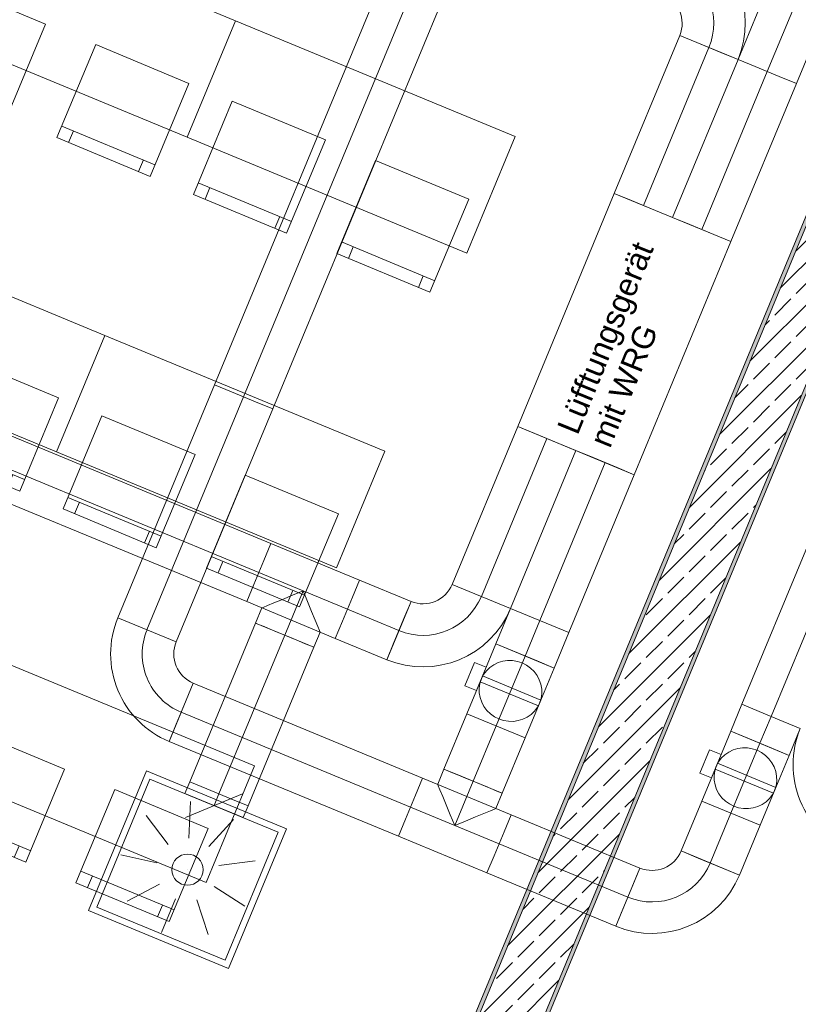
# Model space of a CAD drawing. Header units: metres. Extents: x -79 to 740, y -195 to 69.
# Tile 32 of 200: x 0.11 to 3.19, y -5.83 to -1.93. Entities that reach past the tile are written whole.
import ezdxf

# ---------------------------------------------------------------- set-up
doc = ezdxf.new("R2010")
doc.units = ezdxf.units.M
doc.header["$MEASUREMENT"] = 0
doc.linetypes.add('STRICHPUNKT2', pattern=[12.7, 6.35, -3.175, 0, -3.175])
for name, color, linetype in [('70 Lüftung', 7, 'Continuous'), ('Neubau_10 Wand außen', 7, 'Continuous'), ('Neubau_50 Möblierung', 7, 'Continuous')]:
    doc.layers.add(name, color=color, linetype=linetype)
doc.styles.add('ERSTELLTER_STIL_3', font='arial.ttf')
pattern_1 = [(45, (0, 0), (-0.01767767, 0.01767767), [0, -0.025])]

# ---------------------------------------------------------------- blocks, each defined once
blk = doc.blocks.new('Stuhl 02 27[73]_1', base_point=(0.7764, -2.1787))
at = {"layer": 'Neubau_50 Möblierung', "color": 8, "linetype": 'Continuous', "lineweight": 18}
for p, q in [((0.6417, -2.5018), (0.2725, -2.3479)), ((0.3186, -2.3671), (0.2994, -2.4133)), ((0.5956, -2.4825), (0.5763, -2.5287))]:
    blk.add_line(p, q, dxfattribs=at)
at = {"layer": 'Neubau_50 Möblierung', "color": 8, "linetype": 'Continuous', "lineweight": 18, "flags": 128}
blk.add_lwpolyline([(0.7764, -2.1787), (0.4072, -2.0248), (0.2533, -2.394), (0.6225, -2.5479)], close=True, dxfattribs=at)
blk = doc.blocks.new('Stuhl 02 27[74]_1', base_point=(0.2081, -1.9437))
at = {"layer": 'Neubau_50 Möblierung', "color": 8, "linetype": 'Continuous', "lineweight": 18}
for p, q in [((0.0738, -2.2669), (-0.2956, -2.1133)), ((-0.2494, -2.1325), (-0.2686, -2.1787)), ((0.0276, -2.2477), (0.0084, -2.2938))]:
    blk.add_line(p, q, dxfattribs=at)
at = {"layer": 'Neubau_50 Möblierung', "color": 8, "linetype": 'Continuous', "lineweight": 18, "flags": 128}
blk.add_lwpolyline([(0.2081, -1.9437), (-0.1612, -1.7901), (-0.3148, -2.1595), (0.0546, -2.313)], close=True, dxfattribs=at)
blk = doc.blocks.new('Stuhl 02 27[75]_1', base_point=(1.885, -2.6379))
at = {"layer": 'Neubau_50 Möblierung', "color": 8, "linetype": 'Continuous', "lineweight": 18}
for p, q in [((1.7504, -2.961), (1.3812, -2.8071)), ((1.4273, -2.8263), (1.4081, -2.8725)), ((1.7042, -2.9418), (1.685, -2.9879))]:
    blk.add_line(p, q, dxfattribs=at)
at = {"layer": 'Neubau_50 Möblierung', "color": 8, "linetype": 'Continuous', "lineweight": 18, "flags": 128}
blk.add_lwpolyline([(1.885, -2.6379), (1.5158, -2.484), (1.3619, -2.8532), (1.7311, -3.0071)], close=True, dxfattribs=at)
blk = doc.blocks.new('Stuhl 02 27[76]_1', base_point=(1.3168, -2.4029))
at = {"layer": 'Neubau_50 Möblierung', "color": 8, "linetype": 'Continuous', "lineweight": 18}
for p, q in [((1.1824, -2.7261), (0.8131, -2.5725)), ((0.8592, -2.5917), (0.84, -2.6379)), ((1.1363, -2.7069), (1.1171, -2.7531))]:
    blk.add_line(p, q, dxfattribs=at)
at = {"layer": 'Neubau_50 Möblierung', "color": 8, "linetype": 'Continuous', "lineweight": 18, "flags": 128}
blk.add_lwpolyline([(1.3168, -2.4029), (0.9474, -2.2494), (0.7939, -2.6187), (1.1632, -2.7723)], close=True, dxfattribs=at)
blk = doc.blocks.new('Stuhl 02 27[79]_1', base_point=(0.2597, -3.426))
at = {"layer": 'Neubau_50 Möblierung', "color": 8, "linetype": 'Continuous', "lineweight": 18}
for p, q in [((0.1251, -3.749), (-0.2441, -3.5951)), ((-0.198, -3.6143), (-0.2172, -3.6605)), ((0.0789, -3.7298), (0.0597, -3.7759))]:
    blk.add_line(p, q, dxfattribs=at)
at = {"layer": 'Neubau_50 Möblierung', "color": 8, "linetype": 'Continuous', "lineweight": 18, "flags": 128}
blk.add_lwpolyline([(0.2597, -3.426), (-0.1095, -3.2721), (-0.2634, -3.6413), (0.1058, -3.7952)], close=True, dxfattribs=at)
blk = doc.blocks.new('Stuhl 02 27[81]_1', base_point=(1.3684, -3.8852))
at = {"layer": 'Neubau_50 Möblierung', "color": 8, "linetype": 'Continuous', "lineweight": 18}
for p, q in [((1.2337, -4.2082), (0.8645, -4.0543)), ((0.9107, -4.0736), (0.8914, -4.1197)), ((1.1876, -4.189), (1.1683, -4.2351))]:
    blk.add_line(p, q, dxfattribs=at)
at = {"layer": 'Neubau_50 Möblierung', "color": 8, "linetype": 'Continuous', "lineweight": 18, "flags": 128}
blk.add_lwpolyline([(1.3684, -3.8852), (0.9992, -3.7313), (0.8453, -4.1005), (1.2145, -4.2544)], close=True, dxfattribs=at)
blk = doc.blocks.new('Stuhl 02 27[82]_1', base_point=(0.8002, -3.6501))
at = {"layer": 'Neubau_50 Möblierung', "color": 8, "linetype": 'Continuous', "lineweight": 18}
for p, q in [((0.6658, -3.9733), (0.2964, -3.8198)), ((0.3426, -3.839), (0.3234, -3.8851)), ((0.6196, -3.9541), (0.6004, -4.0003))]:
    blk.add_line(p, q, dxfattribs=at)
at = {"layer": 'Neubau_50 Möblierung', "color": 8, "linetype": 'Continuous', "lineweight": 18, "flags": 128}
blk.add_lwpolyline([(0.8002, -3.6501), (0.4308, -3.4966), (0.2773, -3.8659), (0.6466, -4.0195)], close=True, dxfattribs=at)
blk = doc.blocks.new('Stuhl 02 27[87]_1', base_point=(0.8518, -5.1324))
at = {"layer": 'Neubau_50 Möblierung', "color": 8, "linetype": 'Continuous', "lineweight": 18}
for p, q in [((0.7171, -5.4555), (0.3479, -5.3016)), ((0.3941, -5.3208), (0.3748, -5.367)), ((0.671, -5.4362), (0.6517, -5.4824))]:
    blk.add_line(p, q, dxfattribs=at)
at = {"layer": 'Neubau_50 Möblierung', "color": 8, "linetype": 'Continuous', "lineweight": 18, "flags": 128}
blk.add_lwpolyline([(0.8518, -5.1324), (0.4826, -4.9785), (0.3287, -5.3477), (0.6979, -5.5016)], close=True, dxfattribs=at)
blk = doc.blocks.new('Stuhl 02 27[88]_1', base_point=(0.2835, -4.8974))
at = {"layer": 'Neubau_50 Möblierung', "color": 8, "linetype": 'Continuous', "lineweight": 18}
for p, q in [((0.1492, -5.2206), (-0.2202, -5.067)), ((-0.174, -5.0862), (-0.1932, -5.1324)), ((0.103, -5.2014), (0.0838, -5.2475))]:
    blk.add_line(p, q, dxfattribs=at)
at = {"layer": 'Neubau_50 Möblierung', "color": 8, "linetype": 'Continuous', "lineweight": 18, "flags": 128}
blk.add_lwpolyline([(0.2835, -4.8974), (-0.0858, -4.7438), (-0.2394, -5.1132), (0.13, -5.2667)], close=True, dxfattribs=at)
blk = doc.blocks.new('Schultisch 27[206]_1', base_point=(0.96, -1.9306))
at = {"layer": 'Neubau_50 Möblierung', "color": 8, "linetype": 'Continuous', "lineweight": 18, "flags": 128}
blk.add_lwpolyline([(0.96, -1.9306), (-0.1486, -1.4714), (-0.34, -1.9334), (0.7687, -2.3926)], close=True, dxfattribs=at)
blk = doc.blocks.new('Schultisch 27[207]_1', base_point=(2.0687, -2.3899))
at = {"layer": 'Neubau_50 Möblierung', "color": 8, "linetype": 'Continuous', "lineweight": 18, "flags": 128}
blk.add_lwpolyline([(2.0687, -2.3899), (0.96, -1.9306), (0.7687, -2.3926), (1.8773, -2.8518)], close=True, dxfattribs=at)
blk = doc.blocks.new('Schultisch 27[209]_1', base_point=(0.4434, -3.1779))
at = {"layer": 'Neubau_50 Möblierung', "color": 8, "linetype": 'Continuous', "lineweight": 18, "flags": 128}
blk.add_lwpolyline([(0.4434, -3.1779), (-0.6653, -2.7187), (-0.8566, -3.1806), (0.252, -3.6398)], close=True, dxfattribs=at)
blk = doc.blocks.new('Schultisch 27[210]_1', base_point=(1.552, -3.6371))
at = {"layer": 'Neubau_50 Möblierung', "color": 8, "linetype": 'Continuous', "lineweight": 18, "flags": 128}
blk.add_lwpolyline([(1.552, -3.6371), (0.4434, -3.1779), (0.252, -3.6398), (1.3607, -4.099)], close=True, dxfattribs=at)
blk = doc.blocks.new('Schultisch 27[213]_1', base_point=(1.0354, -4.8843))
at = {"layer": 'Neubau_50 Möblierung', "color": 8, "linetype": 'Continuous', "lineweight": 18, "flags": 128}
blk.add_lwpolyline([(1.0354, -4.8843), (-0.0732, -4.4251), (-0.2646, -4.8871), (0.8441, -5.3463)], close=True, dxfattribs=at)
blk = doc.blocks.new('Schultisch 27[216]_1', base_point=(0.5188, -6.1316))
at = {"layer": 'Neubau_50 Möblierung', "color": 8, "linetype": 'Continuous', "lineweight": 18, "flags": 128}
blk.add_lwpolyline([(0.5188, -6.1316), (-0.5899, -5.6724), (-0.7812, -6.1343), (0.3275, -6.5935)], close=True, dxfattribs=at)

msp = doc.modelspace()

# ---------------------------------------------------------------- hatches: boundary and pattern name
at = {"layer": 'Neubau_10 Wand außen', "linetype": 'Continuous', "lineweight": 0, "true_color": 0x000000}
h = msp.add_hatch(dxfattribs=at)
h.set_pattern_fill('Gips_0001', color=18, style=0, pattern_type=2)
h.set_pattern_definition(pattern_1)
h.paths.add_polyline_path([(4.9793, 1.5405), (1.0166, -8.0263), (1.0305, -8.032), (4.9932, 1.5347)])
h = msp.add_hatch(dxfattribs=at)
h.set_pattern_fill('Beton_Stahlbeton_0001', color=18, style=0, pattern_type=2)
h.set_pattern_definition([(45, (0, 0), (-0.0848528, 0.0848528), []), (45, (-0.04243, 0.04243), (-0.0848528, 0.0848528), [0.09, -0.03])])
h.paths.add_polyline_path([(4.9932, 1.5347), (1.0305, -8.032), (1.2522, -8.1239), (5.2149, 1.4429)])
h = msp.add_hatch(dxfattribs=at)
h.set_pattern_fill('Gips_0001', color=18, style=0, pattern_type=2)
h.set_pattern_definition(pattern_1)
h.paths.add_polyline_path([(1.2661, -8.1296), (5.2287, 1.4371), (5.2149, 1.4429), (1.2522, -8.1239)])

# ---------------------------------------------------------------- linework, layer by layer
at = {"layer": '70 Lüftung', "color": 36, "linetype": 'Continuous', "lineweight": 18, "true_color": 0x7e4100}
for p, q in [((2.8354, 1.3541), (0.8772, -3.3733)), ((1.1082, -3.469), (3.0663, 1.2584)), ((0.8772, -3.3733), (0.4945, -4.2972)), ((0.8772, -3.3733), (0.9449, -3.4014)), ((0.8772, -3.3733), (0.9449, -3.4014)), ((0.9449, -3.4014), (1.0405, -3.441)), ((0.9449, -3.4014), (1.0405, -3.441)), ((0.7255, -4.3929), (1.1082, -3.469)), ((1.0405, -3.441), (1.1082, -3.469)), ((1.0405, -3.441), (1.1082, -3.469)), ((2.3096, -3.6343), (2.0503, -4.2605)), ((2.3096, -3.6343), (2.3773, -3.6623)), ((2.3773, -3.6623), (2.4729, -3.7019)), ((2.4729, -3.7019), (2.5406, -3.73)), ((2.2812, -4.3561), (2.5406, -3.73)), ((3.2264, -4.014), (2.967, -4.6402)), ((2.0503, -4.2605), (1.9921, -4.4009)), ((2.0503, -4.2605), (2.1179, -4.2885)), ((2.1179, -4.2885), (2.0503, -4.2605)), ((2.1179, -4.2885), (2.2136, -4.3281)), ((2.2136, -4.3281), (2.1179, -4.2885)), ((0.7255, -4.3929), (0.4945, -4.2972)), ((0.4945, -4.2972), (0.5622, -4.3252)), ((0.5622, -4.3252), (0.6579, -4.3649)), ((2.2136, -4.3281), (2.2812, -4.3561)), ((2.2812, -4.3561), (2.2136, -4.3281)), ((0.6579, -4.3649), (0.7255, -4.3929)), ((2.2231, -4.4966), (2.2812, -4.3561)), ((2.0597, -4.4289), (1.9921, -4.4009)), ((2.1554, -4.4686), (2.0597, -4.4289)), ((2.2231, -4.4966), (2.1554, -4.4686)), ((0.7932, -4.5562), (0.6975, -4.7872)), ((0.7651, -4.6239), (0.7932, -4.5562)), ((1.7015, -4.9325), (0.7932, -4.5562)), ((0.7255, -4.7195), (0.7651, -4.6239)), ((2.967, -4.6402), (2.9228, -4.747)), ((2.967, -4.6402), (3.0347, -4.6682)), ((3.0347, -4.6682), (2.967, -4.6402)), ((1.8773, -4.6781), (1.7865, -4.8973)), ((1.8773, -4.6781), (1.9449, -4.7061)), ((3.0347, -4.6682), (3.1304, -4.7078)), ((3.1304, -4.7078), (3.0347, -4.6682)), ((0.6975, -4.7872), (0.7255, -4.7195)), ((1.9449, -4.7061), (2.0406, -4.7457)), ((3.1304, -4.7078), (3.198, -4.7359)), ((3.198, -4.7359), (3.1304, -4.7078)), ((2.0406, -4.7457), (2.1082, -4.7738)), ((2.9905, -4.775), (2.9228, -4.747)), ((3.1538, -4.8427), (3.198, -4.7359)), ((0.6975, -4.7872), (1.6059, -5.1634)), ((2.0174, -4.993), (2.1082, -4.7738)), ((3.0861, -4.8146), (2.9905, -4.775)), ((3.1538, -4.8427), (3.0861, -4.8146)), ((1.7616, -4.9574), (1.7865, -4.8973)), ((1.7904, -4.8989), (1.7865, -4.8973)), ((1.7865, -4.8973), (1.8541, -4.9253)), ((1.8019, -4.9037), (1.7904, -4.8989)), ((1.8203, -4.9113), (1.8019, -4.9037)), ((1.8442, -4.9212), (1.8203, -4.9113)), ((1.7015, -4.9325), (1.6735, -5.0001)), ((1.6735, -5.0001), (1.7015, -4.9325)), ((2.0526, -5.0779), (1.7015, -4.9325)), ((1.8721, -4.9328), (1.8442, -4.9212)), ((1.8541, -4.9253), (1.9498, -4.9649)), ((1.902, -4.9451), (1.8721, -4.9328)), ((1.9318, -4.9575), (1.902, -4.9451)), ((1.7639, -4.9629), (1.7616, -4.9574)), ((1.7707, -4.9792), (1.7639, -4.9629)), ((1.7814, -5.0052), (1.7707, -4.9792)), ((1.9597, -4.9691), (1.9318, -4.9575)), ((1.9498, -4.9649), (2.0174, -4.993)), ((1.9836, -4.979), (1.9597, -4.9691)), ((2.002, -4.9866), (1.9836, -4.979)), ((1.9926, -5.053), (2.0174, -4.993)), ((2.0135, -4.9913), (2.002, -4.9866)), ((2.0174, -4.993), (2.0135, -4.9913)), ((1.6735, -5.0001), (1.6339, -5.0958)), ((1.6339, -5.0958), (1.6735, -5.0001)), ((1.7954, -5.039), (1.7814, -5.0052)), ((2.808, -5.0242), (2.7262, -5.2216)), ((2.808, -5.0242), (2.8756, -5.0522)), ((1.8117, -5.0784), (1.7954, -5.039)), ((1.9447, -5.0728), (1.9109, -5.0868)), ((1.9707, -5.0621), (1.9447, -5.0728)), ((1.987, -5.0553), (1.9707, -5.0621)), ((1.9926, -5.053), (1.987, -5.0553)), ((2.8756, -5.0522), (2.9713, -5.0918)), ((1.6339, -5.0958), (1.6059, -5.1634)), ((1.6059, -5.1634), (1.6339, -5.0958)), ((1.8292, -5.1207), (1.8117, -5.0784)), ((1.8715, -5.1032), (1.8292, -5.1207)), ((1.9109, -5.0868), (1.8715, -5.1032)), ((2.0526, -5.0779), (2.0246, -5.1455)), ((2.0246, -5.1455), (2.0526, -5.0779)), ((2.5629, -5.2893), (2.0526, -5.0779)), ((2.9713, -5.0918), (3.039, -5.1198)), ((2.0246, -5.1455), (1.985, -5.2412)), ((1.985, -5.2412), (2.0246, -5.1455)), ((2.9572, -5.3173), (3.039, -5.1198)), ((1.6059, -5.1634), (1.957, -5.3089)), ((2.7262, -5.2216), (2.9572, -5.3173)), ((2.7262, -5.2216), (2.7939, -5.2496)), ((1.985, -5.2412), (1.957, -5.3089)), ((1.957, -5.3089), (1.985, -5.2412)), ((2.7939, -5.2496), (2.8895, -5.2893)), ((2.5629, -5.2893), (2.4672, -5.5202)), ((2.5349, -5.3569), (2.5629, -5.2893)), ((2.8895, -5.2893), (2.9572, -5.3173)), ((1.957, -5.3089), (2.4672, -5.5202)), ((2.4952, -5.4526), (2.5349, -5.3569)), ((2.4672, -5.5202), (2.4952, -5.4526))]:
    msp.add_line(p, q, dxfattribs=at)
at = {"layer": '70 Lüftung', "color": 36, "linetype": 'STRICHPUNKT2', "lineweight": 18, "true_color": 0x7e4100}
for p, q in [((2.9509, 1.3062), (0.9927, -3.4212)), ((0.9927, -3.4212), (0.61, -4.3451)), ((2.4251, -3.6821), (2.1658, -4.3083)), ((3.3419, -4.0619), (3.0825, -4.688)), ((2.1076, -4.4488), (2.1658, -4.3083)), ((0.7453, -4.6717), (1.6537, -5.048)), ((3.0383, -4.7948), (3.0825, -4.688)), ((1.9928, -4.7259), (1.902, -4.9451)), ((1.8292, -5.1207), (1.902, -4.9451)), ((1.6537, -5.048), (2.0048, -5.1934)), ((2.9235, -5.072), (2.8417, -5.2694)), ((2.0048, -5.1934), (2.5151, -5.4047))]:
    msp.add_line(p, q, dxfattribs=at)
at = {"layer": '70 Lüftung', "color": 70, "linetype": 'Continuous', "lineweight": 18, "true_color": 0x73ff00}
for p, q in [((3.362, -1.0937), (2.9517, -2.0843)), ((3.1826, -2.1799), (3.593, -1.1894)), ((2.9517, -2.0843), (2.6923, -2.7104)), ((3.0193, -2.1123), (2.9517, -2.0843)), ((2.9517, -2.0843), (3.0193, -2.1123)), ((3.115, -2.1519), (3.0193, -2.1123)), ((3.0193, -2.1123), (3.115, -2.1519)), ((2.9233, -2.8061), (3.1826, -2.1799)), ((3.1826, -2.1799), (3.115, -2.1519)), ((3.115, -2.1519), (3.1826, -2.1799)), ((2.76, -2.7384), (2.6923, -2.7104)), ((2.8556, -2.7781), (2.76, -2.7384)), ((2.9233, -2.8061), (2.8556, -2.7781))]:
    msp.add_line(p, q, dxfattribs=at)
at = {"layer": '70 Lüftung', "color": 70, "linetype": 'STRICHPUNKT2', "lineweight": 18, "true_color": 0x73ff00}
for p in [(3.4775, -1.1415), (2.8078, -2.7583)]:
    msp.add_line(p, (3.0672, -2.1321), dxfattribs=at)
at = {"layer": '70 Lüftung', "color": 5, "linetype": 'Continuous', "lineweight": 18}
for p, q in [((2.7207, -1.9886), (2.4613, -2.6147)), ((2.7207, -1.9886), (2.9517, -2.0843)), ((2.7884, -2.0166), (2.7207, -1.9886)), ((2.884, -2.0562), (2.7884, -2.0166)), ((2.9517, -2.0843), (2.884, -2.0562)), ((2.6923, -2.7104), (2.9517, -2.0843)), ((2.529, -2.6428), (2.4613, -2.6147)), ((2.6247, -2.6824), (2.529, -2.6428)), ((2.6923, -2.7104), (2.6247, -2.6824))]:
    msp.add_line(p, q, dxfattribs=at)
at = {"layer": '70 Lüftung', "color": 5, "linetype": 'STRICHPUNKT2', "lineweight": 18}
msp.add_line((2.5768, -2.6626), (2.8362, -2.0364), dxfattribs=at)
at = {"layer": '70 Lüftung', "color": 7, "linetype": 'Continuous', "lineweight": 13}
for p, q in [((2.4613, -2.6147), (2.0787, -3.5386)), ((2.9233, -2.8061), (2.4613, -2.6147)), ((2.5406, -3.73), (2.9233, -2.8061)), ((2.0787, -3.5386), (2.5406, -3.73))]:
    msp.add_line(p, q, dxfattribs=at)
at = {"layer": '70 Lüftung', "color": 2, "linetype": 'Continuous', "lineweight": 18}
for p, q in [((1.1006, -4.0024), (-0.666, -3.2706)), ((-0.7617, -3.5016), (1.0049, -4.2333)), ((2.0787, -3.5386), (1.8193, -4.1648)), ((2.0787, -3.5386), (2.1463, -3.5666)), ((2.1463, -3.5666), (2.242, -3.6063)), ((2.242, -3.6063), (2.3096, -3.6343)), ((2.0503, -4.2605), (2.3096, -3.6343)), ((1.1006, -4.0024), (1.0726, -4.07)), ((1.0726, -4.07), (1.1006, -4.0024)), ((1.4517, -4.1478), (1.1006, -4.0024)), ((1.0726, -4.07), (1.0329, -4.1657)), ((1.0329, -4.1657), (1.0726, -4.07)), ((1.0329, -4.1657), (1.0049, -4.2333)), ((1.0049, -4.2333), (1.0329, -4.1657)), ((1.4517, -4.1478), (1.4236, -4.2154)), ((1.4236, -4.2154), (1.4517, -4.1478)), ((1.656, -4.2324), (1.4517, -4.1478)), ((1.8193, -4.1648), (2.0503, -4.2605)), ((1.8193, -4.1648), (1.8869, -4.1928)), ((1.186, -4.2081), (1.1466, -4.2244)), ((1.2283, -4.1906), (1.186, -4.2081)), ((1.2458, -4.2328), (1.2283, -4.1906)), ((1.8869, -4.1928), (1.9826, -4.2324)), ((1.0049, -4.2333), (1.356, -4.3788)), ((1.0868, -4.2492), (1.0705, -4.2559)), ((1.1128, -4.2384), (1.0868, -4.2492)), ((1.1466, -4.2244), (1.1128, -4.2384)), ((1.2621, -4.2722), (1.2458, -4.2328)), ((1.4236, -4.2154), (1.384, -4.3111)), ((1.384, -4.3111), (1.4236, -4.2154)), ((1.656, -4.2324), (1.5603, -4.4634)), ((1.628, -4.3001), (1.656, -4.2324)), ((1.9826, -4.2324), (2.0503, -4.2605)), ((1.0401, -4.3183), (1.065, -4.2582)), ((1.0705, -4.2559), (1.065, -4.2582)), ((1.2761, -4.3061), (1.2621, -4.2722)), ((1.0401, -4.3183), (0.7794, -4.9477)), ((1.044, -4.3199), (1.0401, -4.3183)), ((1.0401, -4.3183), (1.1077, -4.3463)), ((1.0556, -4.3247), (1.044, -4.3199)), ((1.0739, -4.3323), (1.0556, -4.3247)), ((1.0978, -4.3422), (1.0739, -4.3323)), ((1.2869, -4.332), (1.2761, -4.3061)), ((1.2936, -4.3483), (1.2869, -4.332)), ((1.384, -4.3111), (1.356, -4.3788)), ((1.356, -4.3788), (1.384, -4.3111)), ((1.5883, -4.3958), (1.628, -4.3001)), ((1.1257, -4.3537), (1.0978, -4.3422)), ((1.1077, -4.3463), (1.2034, -4.3859)), ((1.1556, -4.3661), (1.1257, -4.3537)), ((1.1855, -4.3785), (1.1556, -4.3661)), ((1.2711, -4.4139), (1.2959, -4.3539)), ((1.2959, -4.3539), (1.2936, -4.3483)), ((1.2133, -4.39), (1.1855, -4.3785)), ((1.2034, -4.3859), (1.2711, -4.4139)), ((1.2372, -4.3999), (1.2133, -4.39)), ((1.2556, -4.4075), (1.2372, -4.3999)), ((1.2671, -4.4123), (1.2556, -4.4075)), ((1.356, -4.3788), (1.5603, -4.4634)), ((1.5603, -4.4634), (1.5883, -4.3958)), ((1.0104, -5.0433), (1.2711, -4.4139)), ((1.2711, -4.4139), (1.2671, -4.4123)), ((0.7794, -4.9477), (0.847, -4.9757)), ((0.847, -4.9757), (0.9427, -5.0153)), ((0.9427, -5.0153), (1.0104, -5.0433))]:
    msp.add_line(p, q, dxfattribs=at)
at = {"layer": '70 Lüftung', "color": 2, "linetype": 'STRICHPUNKT2', "lineweight": 18}
for p, q in [((-0.7138, -3.3861), (1.0527, -4.1179)), ((2.1941, -3.5865), (1.9348, -4.2126)), ((1.0527, -4.1179), (1.4038, -4.2633)), ((1.2283, -4.1906), (1.1556, -4.3661)), ((1.4038, -4.2633), (1.6081, -4.3479)), ((1.1556, -4.3661), (0.8949, -4.9955))]:
    msp.add_line(p, q, dxfattribs=at)
at = {"layer": '70 Lüftung', "color": 253, "linetype": 'Continuous', "lineweight": 18, "true_color": 0xaaaaaa}
for p, q in [((1.9921, -4.4009), (1.9393, -4.5284)), ((2.2231, -4.4966), (1.9921, -4.4009)), ((1.8694, -4.5666), (1.9076, -4.4742)), ((1.9076, -4.4742), (1.9538, -4.4933)), ((1.9837, -4.4835), (1.9681, -4.4944)), ((2.001, -4.4751), (1.9837, -4.4835)), ((2.0194, -4.4695), (2.001, -4.4751)), ((2.0387, -4.4668), (2.0194, -4.4695)), ((2.0582, -4.4671), (2.0387, -4.4668)), ((2.0775, -4.4704), (2.0582, -4.4671)), ((2.0961, -4.4765), (2.0775, -4.4704)), ((2.1136, -4.4853), (2.0961, -4.4765)), ((2.1295, -4.4967), (2.1136, -4.4853)), ((1.9155, -4.5857), (1.9538, -4.4933)), ((1.9433, -4.5227), (1.9347, -4.5395)), ((1.9545, -4.5076), (1.9433, -4.5227)), ((1.9681, -4.4944), (1.9545, -4.5076)), ((2.1435, -4.5103), (2.1295, -4.4967)), ((2.1552, -4.5258), (2.1435, -4.5103)), ((2.1643, -4.5428), (2.1552, -4.5258)), ((2.2231, -4.4966), (2.1702, -4.6241)), ((1.8694, -4.5666), (1.9155, -4.5857)), ((1.9393, -4.5284), (1.8773, -4.6781)), ((1.9289, -4.5574), (1.9261, -4.5761)), ((1.9347, -4.5395), (1.9289, -4.5574)), ((1.9299, -4.5511), (1.9327, -4.5443)), ((1.9299, -4.5511), (2.1609, -4.6467)), ((1.9327, -4.5443), (1.9367, -4.5347)), ((1.9367, -4.5347), (1.9395, -4.528)), ((2.1704, -4.6236), (1.9395, -4.528)), ((2.1706, -4.5609), (2.1643, -4.5428)), ((2.1739, -4.5796), (2.1706, -4.5609)), ((1.9261, -4.5761), (1.9264, -4.595)), ((1.9264, -4.595), (1.9297, -4.6138)), ((2.1714, -4.6172), (2.1742, -4.5986)), ((2.1742, -4.5986), (2.1739, -4.5796)), ((1.9297, -4.6138), (1.936, -4.6319)), ((1.936, -4.6319), (1.9451, -4.6489)), ((2.1702, -4.6241), (2.1082, -4.7738)), ((2.157, -4.6519), (2.1656, -4.6352)), ((2.1609, -4.6467), (2.1637, -4.64)), ((2.1637, -4.64), (2.1676, -4.6304)), ((2.1656, -4.6352), (2.1714, -4.6172)), ((2.1676, -4.6304), (2.1704, -4.6236)), ((2.1082, -4.7738), (1.8773, -4.6781)), ((1.9451, -4.6489), (1.9568, -4.6644)), ((1.9568, -4.6644), (1.9708, -4.678)), ((1.9708, -4.678), (1.9867, -4.6894)), ((2.1166, -4.6912), (2.1322, -4.6803)), ((2.1322, -4.6803), (2.1458, -4.6671)), ((2.1458, -4.6671), (2.157, -4.6519)), ((1.9867, -4.6894), (2.0042, -4.6982)), ((2.0042, -4.6982), (2.0229, -4.7043)), ((2.0229, -4.7043), (2.0422, -4.7076)), ((2.0422, -4.7076), (2.0617, -4.7078)), ((2.0617, -4.7078), (2.0809, -4.7051)), ((2.0809, -4.7051), (2.0994, -4.6996)), ((2.0994, -4.6996), (2.1166, -4.6912)), ((2.87, -4.8745), (2.9228, -4.747)), ((2.9228, -4.747), (3.1538, -4.8427)), ((2.8383, -4.8203), (2.8001, -4.9126)), ((2.8383, -4.8203), (2.8845, -4.8394)), ((2.8845, -4.8394), (2.8463, -4.9318)), ((2.8988, -4.8405), (2.9145, -4.8296)), ((2.9145, -4.8296), (2.9317, -4.8212)), ((2.9317, -4.8212), (2.9502, -4.8156)), ((2.9502, -4.8156), (2.9694, -4.8129)), ((2.9694, -4.8129), (2.9889, -4.8132)), ((2.9889, -4.8132), (3.0082, -4.8164)), ((3.0082, -4.8164), (3.0268, -4.8226)), ((3.0268, -4.8226), (3.0443, -4.8314)), ((3.0443, -4.8314), (3.0602, -4.8428)), ((2.808, -5.0242), (2.87, -4.8745)), ((2.8654, -4.8856), (2.874, -4.8688)), ((2.8674, -4.8808), (2.8702, -4.874)), ((3.1012, -4.9697), (2.8702, -4.874)), ((2.874, -4.8688), (2.8852, -4.8537)), ((2.8852, -4.8537), (2.8988, -4.8405)), ((3.0602, -4.8428), (3.0742, -4.8564)), ((3.0742, -4.8564), (3.0859, -4.8718)), ((3.0859, -4.8718), (3.095, -4.8888)), ((3.101, -4.9702), (3.1538, -4.8427)), ((0.6081, -4.9038), (0.3785, -5.4581)), ((1.1625, -5.1334), (0.6081, -4.9038)), ((2.8001, -4.9126), (2.8463, -4.9318)), ((2.8569, -4.9222), (2.8596, -4.9035)), ((2.8596, -4.9035), (2.8654, -4.8856)), ((2.8606, -4.8971), (2.8634, -4.8904)), ((2.8606, -4.8971), (3.0916, -4.9928)), ((2.8634, -4.8904), (2.8674, -4.8808)), ((3.095, -4.8888), (3.1013, -4.907)), ((3.1013, -4.907), (3.1046, -4.9257)), ((0.6217, -4.9365), (0.4112, -5.4446)), ((1.1298, -5.1469), (0.6217, -4.9365)), ((0.7794, -4.9477), (0.7602, -4.9939)), ((0.847, -4.9757), (0.7794, -4.9477)), ((2.8571, -4.9411), (2.8569, -4.9222)), ((2.8605, -4.9599), (2.8571, -4.9411)), ((3.1049, -4.9447), (3.1021, -4.9633)), ((3.1046, -4.9257), (3.1049, -4.9447)), ((0.8279, -5.0219), (0.7602, -4.9939)), ((0.9889, -4.9948), (0.7626, -5.0886)), ((0.9427, -5.0153), (0.847, -4.9757)), ((2.8668, -4.978), (2.8605, -4.9599)), ((2.8759, -4.995), (2.8668, -4.978)), ((2.8875, -5.0105), (2.8759, -4.995)), ((3.039, -5.1198), (3.101, -4.9702)), ((3.0964, -4.9813), (3.0878, -4.998)), ((3.0916, -4.9928), (3.0944, -4.986)), ((3.0944, -4.986), (3.0984, -4.9765)), ((3.1021, -4.9633), (3.0964, -4.9813)), ((3.0984, -4.9765), (3.1012, -4.9697)), ((0.7823, -5.026), (0.7759, -5.1709)), ((0.9236, -5.0615), (0.8279, -5.0219)), ((1.0104, -5.0433), (0.9427, -5.0153)), ((2.808, -5.0242), (3.039, -5.1198)), ((2.9015, -5.0241), (2.8875, -5.0105)), ((2.9175, -5.0354), (2.9015, -5.0241)), ((3.0629, -5.0264), (3.0473, -5.0373)), ((3.0765, -5.0132), (3.0629, -5.0264)), ((3.0878, -4.998), (3.0765, -5.0132)), ((0.9912, -5.0895), (0.9236, -5.0615)), ((0.9912, -5.0895), (1.0104, -5.0433)), ((2.935, -5.0443), (2.9175, -5.0354)), ((2.9536, -5.0504), (2.935, -5.0443)), ((2.9729, -5.0536), (2.9536, -5.0504)), ((2.9924, -5.0539), (2.9729, -5.0536)), ((3.0116, -5.0512), (2.9924, -5.0539)), ((3.0301, -5.0456), (3.0116, -5.0512)), ((3.0473, -5.0373), (3.0301, -5.0456)), ((0.6061, -5.0816), (0.6944, -5.1966)), ((0.9529, -5.0967), (0.8549, -5.2036)), ((1.1298, -5.1469), (0.9193, -5.6551)), ((1.1625, -5.1334), (0.9329, -5.6877)), ((0.5069, -5.2373), (0.6485, -5.2687)), ((1.0382, -5.2605), (0.8944, -5.2794)), ((0.7705, -5.2958), (0.7705, -5.2958)), ((0.531, -5.4204), (0.6596, -5.3535)), ((0.9982, -5.4408), (0.8759, -5.3629)), ((0.6672, -5.5452), (0.7227, -5.4112)), ((0.8517, -5.5533), (0.8081, -5.415)), ((0.9329, -5.6877), (0.3785, -5.4581)), ((0.9193, -5.6551), (0.4112, -5.4446))]:
    msp.add_line(p, q, dxfattribs=at)
at = {"layer": '70 Lüftung', "color": 253, "linetype": 'STRICHPUNKT2', "lineweight": 18, "true_color": 0xaaaaaa}
for p, q in [((1.9928, -4.7259), (2.1076, -4.4488)), ((3.0383, -4.7948), (2.9235, -5.072)), ((0.8949, -4.9955), (0.8757, -5.0417))]:
    msp.add_line(p, q, dxfattribs=at)
at = {"layer": '70 Lüftung', "color": 253, "linetype": 'Continuous', "lineweight": 18, "true_color": 0xaaaaaa}
msp.add_circle((0.7705, -5.2958), 0.062, dxfattribs=at)
at = {"layer": '70 Lüftung', "color": 5, "linetype": 'Continuous', "lineweight": 18}
for radius in [0.375, 0.125]:
    msp.add_arc((2.6052, -1.9408), radius, 337.5, 67.5, dxfattribs=at)
at = {"layer": '70 Lüftung', "color": 5, "linetype": 'STRICHPUNKT2', "lineweight": 18}
msp.add_arc((2.6052, -1.9408), 0.25, 337.5, 67.5, dxfattribs=at)
at = {"layer": '70 Lüftung', "color": 2, "linetype": 'Continuous', "lineweight": 18}
for centre, radius, start, end in [((1.7038, -4.1169), 0.125, 247.5, 337.5), ((1.7038, -4.1169), 0.375, 247.5, 337.5), ((3.5445, -4.8794), 0.375, 157.5, 247.5)]:
    msp.add_arc(centre, radius, start, end, dxfattribs=at)
at = {"layer": '70 Lüftung', "color": 2, "linetype": 'STRICHPUNKT2', "lineweight": 18}
msp.add_arc((1.7038, -4.1169), 0.25, 247.5, 337.5, dxfattribs=at)
at = {"layer": '70 Lüftung', "color": 36, "linetype": 'Continuous', "lineweight": 18, "true_color": 0x7e4100}
for centre, radius, start, end in [((0.841, -4.4407), 0.375, 157.5, 247.5), ((0.841, -4.4407), 0.125, 157.5, 247.5), ((2.6107, -5.1738), 0.125, 247.5, 337.5), ((2.6107, -5.1738), 0.375, 247.5, 337.5)]:
    msp.add_arc(centre, radius, start, end, dxfattribs=at)
at = {"layer": '70 Lüftung', "color": 36, "linetype": 'STRICHPUNKT2', "lineweight": 18, "true_color": 0x7e4100}
for centre, start, end in [((0.841, -4.4407), 157.5, 247.5), ((2.6107, -5.1738), 247.5, 337.5)]:
    msp.add_arc(centre, 0.25, start, end, dxfattribs=at)
at = {"layer": 'Neubau_10 Wand außen', "color": 7, "linetype": 'Continuous', "lineweight": 13}
for p, q in [((4.9932, 1.5347), (1.0305, -8.032)), ((1.2522, -8.1239), (5.2149, 1.4429))]:
    msp.add_line(p, q, dxfattribs=at)
at = {"layer": 'Neubau_10 Wand außen', "color": 7, "linetype": 'Continuous', "lineweight": 13, "flags": 128}
for points in [[(4.9793, 1.5405), (1.0166, -8.0263)], [(1.2661, -8.1296), (5.2287, 1.4371)]]:
    msp.add_lwpolyline(points, dxfattribs=at)

# ---------------------------------------------------------------- block references
at = {"layer": 'Neubau_50 Möblierung', "color": 8, "linetype": 'Continuous', "lineweight": 18}
for name, p in [('Schultisch 27[206]_1', (0.96, -1.9306)), ('Stuhl 02 27[74]_1', (0.2081, -1.9437)), ('Schultisch 27[207]_1', (2.0687, -2.3899)), ('Stuhl 02 27[73]_1', (0.7764, -2.1787)), ('Stuhl 02 27[76]_1', (1.3168, -2.4029)), ('Stuhl 02 27[75]_1', (1.885, -2.6379)), ('Schultisch 27[209]_1', (0.4434, -3.1779)), ('Schultisch 27[210]_1', (1.552, -3.6371)), ('Stuhl 02 27[79]_1', (0.2597, -3.426)), ('Stuhl 02 27[82]_1', (0.8002, -3.6501)), ('Stuhl 02 27[81]_1', (1.3684, -3.8852)), ('Schultisch 27[213]_1', (1.0354, -4.8843)), ('Stuhl 02 27[88]_1', (0.2835, -4.8974)), ('Stuhl 02 27[87]_1', (0.8518, -5.1324)), ('Schultisch 27[216]_1', (0.5188, -6.1316))]:
    msp.add_blockref(name, p, dxfattribs=at)

# ---------------------------------------------------------------- texts
at = {"layer": '70 Lüftung', "color": 7, "linetype": 'Continuous', "lineweight": 9, "insert": (2.2324, -3.5429), "char_height": 0.09, "attachment_point": 1, "rotation": 67.844, "line_spacing_factor": 0.923867, "style": 'ERSTELLTER_STIL_3'}
msp.add_mtext('\\A1;{\\pql;\\fArial|b0|i0|c0|p0;\\W1.000000;Lüfftungsgerät\\fArial|b0|i0|c0|p0;\\W1.000000; \\P\\pql;\\fArial|b0|i0|c0|p0;\\W1.000000;mit WRG}', dxfattribs=at)

doc.saveas('drawing.dxf')
